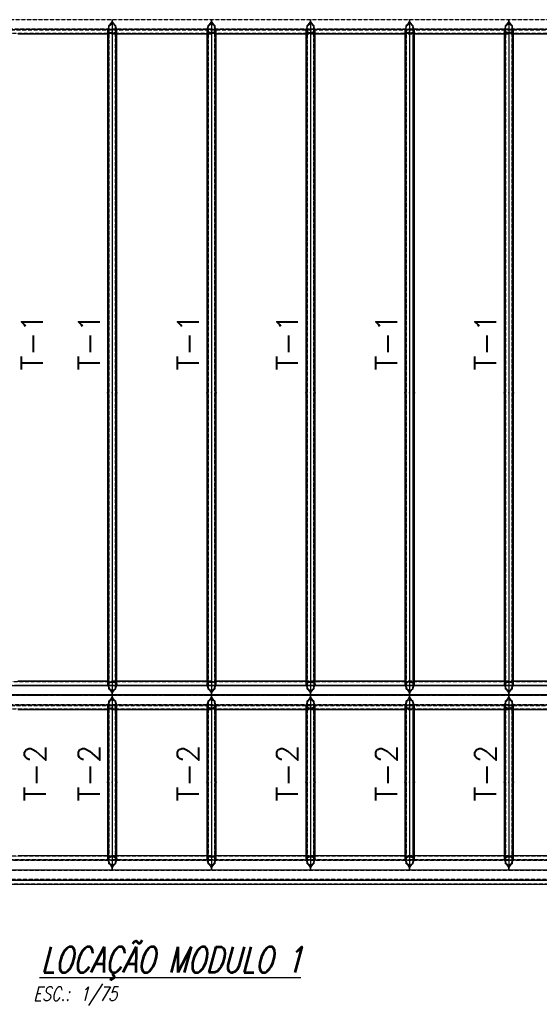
# Model space of a CAD drawing. Extents: x 463450 to 504470, y 98709 to 135344.
# Tile 13 of 20: x 468938 to 474442, y 119292 to 129712. Entities that reach past the tile are written whole.
import ezdxf
from ezdxf.enums import TextEntityAlignment as Align

# ---------------------------------------------------------------- set-up
doc = ezdxf.new("R2010")
doc.units = 0
doc.header["$LTSCALE"] = 10
doc.header["$MEASUREMENT"] = 0
doc.linetypes.add('DASHDOT', pattern=[1, 0.5, -0.25, 0, -0.25])
doc.linetypes.add('HIDDEN', pattern=[0.375, 0.25, -0.125])
doc.layers.get('0').update_dxf_attribs({"linetype": 'CONTINUOUS'})
for name, color, linetype in [('A', 2, 'DASHDOT'), ('COTAS', 7, 'CONTINUOUS'), ('FORIR', 4, 'CONTINUOUS'), ('G', 3, 'CONTINUOUS'), ('mark3d', 2, 'CONTINUOUS'), ('REGUA175', 4, 'CONTINUOUS'), ('TR', 6, 'HIDDEN'), ('TXT1', 7, 'CONTINUOUS')]:
    doc.layers.add(name, color=color, linetype=linetype)
doc.styles.add('Dunke', font='romans.shx', dxfattribs={"width": 0.75, "oblique": 15})
doc.styles.add('POS', font='ROMANS', dxfattribs={"width": 0.7})
doc.styles.get("Standard").update_dxf_attribs({"font": 'txt.shx', "width": 0.7, "oblique": 5})

# ---------------------------------------------------------------- blocks, each defined once
blk = doc.blocks.new('3D_INFOM')
blk.add_point((0, 0))
at = {"layer": 'FORIR', "flags": 1}
blk.add_attdef('MARK', (8, -4), '', height=5.26, dxfattribs=at)
blk = doc.blocks.new('3D_INFOTEXT')
blk.add_point((0, 0))
at = {"flags": 1}
for tag, p in [('MAR_PEZ', (7, 4)), ('POS_PEZ', (8, -4)), ('NOM_PRO', (8, -13)), ('LUN_PRO', (7, -22)), ('MAT_PRO', (8, -30)), ('HANDLE', (7, -39))]:
    blk.add_attdef(tag, p, '', height=5.26, dxfattribs=at)
blk = doc.blocks.new('A$C4C575746')
at = {"layer": 'REGUA175', "color": 8, "style": 'Dunke', "oblique": 15, "width": 0.75}
blk.add_text('ESC.:', height=2, dxfattribs=at).set_placement((-0.61, -3.25))
for tag, p, height in [('%%UTITULO', (0.47, 0.77), 3.6), ('ESCALA', (5.96, -3.23), 2)]:
    blk.add_attdef(tag, p, '', height=height, dxfattribs=at)
blk = doc.blocks.new('mark3d1')
at = {"layer": 'mark3d', "color": 4, "style": 'POS'}
blk.add_attdef('MARK', text='', height=3, dxfattribs=at).set_placement((7.18, -1.23), align=Align.CENTER)

msp = doc.modelspace()

# ---------------------------------------------------------------- linework, layer by layer
at = {"layer": 'A'}
msp.add_line((464054.1, 122562.4), (485383.1, 122562.4), dxfattribs=at)
at = {"layer": 'G'}
for p, q in [((469878.9, 129630.9), (469871.2, 129607.8)), ((469883.3, 129651.1), (469878.9, 129630.9)), ((469891, 129657.1), (469883.3, 129651.1)), ((469883.3, 122628.4), (469883.3, 129651.1)), ((469911.6, 129685.4), (469891, 129657.1)), ((469918.6, 129714.7), (469911.6, 129685.4)), ((469918.7, 129714.7), (469918.7, 122566.2)), ((469925.8, 129685.4), (469918.8, 129714.7)), ((469946.4, 129657.1), (469925.8, 129685.4)), ((469954.1, 129651.1), (469946.4, 129657.1)), ((469958.5, 129630.9), (469954.1, 129651.1)), ((469954.1, 129651.1), (469954.1, 122628.4)), ((469966.2, 129607.8), (469958.5, 129630.9)), ((470928.9, 129630.9), (470921.2, 129607.8)), ((470933.3, 129651.1), (470928.9, 129630.9)), ((470941, 129657.1), (470933.3, 129651.1)), ((470933.3, 122628.4), (470933.3, 129651.1)), ((470961.6, 129685.4), (470941, 129657.1)), ((470968.6, 129714.7), (470961.6, 129685.4)), ((470968.7, 129714.7), (470968.7, 122566.2)), ((470975.8, 129685.4), (470968.8, 129714.7)), ((470996.4, 129657.1), (470975.8, 129685.4)), ((471004.1, 129651.1), (470996.4, 129657.1)), ((471008.5, 129630.9), (471004.1, 129651.1)), ((471004.1, 129651.1), (471004.1, 122628.4)), ((471016.2, 129607.8), (471008.5, 129630.9)), ((471978.9, 129630.9), (471971.2, 129607.8)), ((471983.3, 129651.1), (471978.9, 129630.9)), ((471991, 129657.1), (471983.3, 129651.1)), ((471983.3, 122628.4), (471983.3, 129651.1)), ((472011.6, 129685.4), (471991, 129657.1)), ((472018.6, 129714.7), (472011.6, 129685.4)), ((472018.7, 129714.7), (472018.7, 122566.2)), ((472025.8, 129685.4), (472018.8, 129714.7)), ((472046.4, 129657.1), (472025.8, 129685.4)), ((472054.1, 129651.1), (472046.4, 129657.1)), ((472058.5, 129630.9), (472054.1, 129651.1)), ((472054.1, 129651.1), (472054.1, 122628.4)), ((472066.2, 129607.8), (472058.5, 129630.9)), ((473028.9, 129630.9), (473021.2, 129607.8)), ((473033.3, 129651.1), (473028.9, 129630.9)), ((473041, 129657.1), (473033.3, 129651.1)), ((473033.3, 122628.4), (473033.3, 129651.1)), ((473061.6, 129685.4), (473041, 129657.1)), ((473068.6, 129714.7), (473061.6, 129685.4)), ((473068.7, 129714.7), (473068.7, 122566.2)), ((473075.8, 129685.4), (473068.8, 129714.7)), ((473096.4, 129657.1), (473075.8, 129685.4)), ((473104.1, 129651.1), (473096.4, 129657.1)), ((473108.5, 129630.9), (473104.1, 129651.1)), ((473104.1, 129651.1), (473104.1, 122628.4)), ((473116.2, 129607.8), (473108.5, 129630.9)), ((474078.9, 129630.9), (474071.2, 129607.8)), ((474083.3, 129651.1), (474078.9, 129630.9)), ((474091, 129657.1), (474083.3, 129651.1)), ((474083.3, 122628.4), (474083.3, 129651.1)), ((474111.6, 129685.4), (474091, 129657.1)), ((474118.6, 129714.7), (474111.6, 129685.4)), ((474118.7, 129714.7), (474118.7, 122566.2)), ((474125.8, 129685.4), (474118.8, 129714.7)), ((474146.4, 129657.1), (474125.8, 129685.4)), ((474154.1, 129651.1), (474146.4, 129657.1)), ((474158.5, 129630.9), (474154.1, 129651.1)), ((474154.1, 129651.1), (474154.1, 122628.4)), ((474166.2, 129607.8), (474158.5, 129630.9)), ((483418.7, 129607.8), (468916.2, 129607.8)), ((468918.7, 129561.8), (469868.7, 129561.8)), ((469871.2, 129607.8), (469868.7, 129602.8)), ((469868.7, 129602.8), (469868.7, 122675.3)), ((469968.7, 129602.8), (469966.2, 129607.8)), ((469968.7, 122675.3), (469968.7, 129602.8)), ((469968.7, 129561.8), (470918.7, 129561.8)), ((470921.2, 129607.8), (470918.7, 129602.8)), ((470918.7, 129602.8), (470918.7, 122675.3)), ((471018.7, 129602.8), (471016.2, 129607.8)), ((471018.7, 122675.3), (471018.7, 129602.8)), ((471018.7, 129561.8), (471968.7, 129561.8)), ((471971.2, 129607.8), (471968.7, 129602.8)), ((471968.7, 129602.8), (471968.7, 122675.3)), ((472068.7, 129602.8), (472066.2, 129607.8)), ((472068.7, 122675.3), (472068.7, 129602.8)), ((472068.7, 129561.8), (473018.7, 129561.8)), ((473021.2, 129607.8), (473018.7, 129602.8)), ((473018.7, 129602.8), (473018.7, 122675.3)), ((473118.7, 129602.8), (473116.2, 129607.8)), ((473118.7, 122675.3), (473118.7, 129602.8)), ((473118.7, 129561.8), (474068.7, 129561.8)), ((474071.2, 129607.8), (474068.7, 129602.8)), ((474068.7, 129602.8), (474068.7, 122675.3)), ((474168.7, 129602.8), (474166.2, 129607.8)), ((474168.7, 122675.3), (474168.7, 129602.8)), ((474168.7, 129561.8), (475118.7, 129561.8)), ((468916.2, 122670.5), (469871.2, 122670.5)), ((469868.7, 122712.3), (468918.7, 122712.3)), ((469868.7, 122675.3), (469871.2, 122670.5)), ((469871.2, 122670.5), (469878.9, 122648.2)), ((469878.9, 122648.2), (469883.3, 122628.4)), ((469954.1, 122628.4), (469958.5, 122648.2)), ((469958.5, 122648.2), (469966.2, 122670.5)), ((469966.2, 122670.5), (469968.7, 122675.3)), ((469966.2, 122670.5), (470921.2, 122670.5)), ((470918.7, 122712.3), (469968.7, 122712.3)), ((470918.7, 122675.3), (470921.2, 122670.5)), ((470921.2, 122670.5), (470928.9, 122648.2)), ((470928.9, 122648.2), (470933.3, 122628.4)), ((471004.1, 122628.4), (471008.5, 122648.2)), ((471008.5, 122648.2), (471016.2, 122670.5)), ((471016.2, 122670.5), (471018.7, 122675.3)), ((471016.2, 122670.5), (471971.2, 122670.5)), ((471968.7, 122712.3), (471018.7, 122712.3)), ((471968.7, 122675.3), (471971.2, 122670.5)), ((471971.2, 122670.5), (471978.9, 122648.2)), ((471978.9, 122648.2), (471983.3, 122628.4)), ((472054.1, 122628.4), (472058.5, 122648.2)), ((472058.5, 122648.2), (472066.2, 122670.5)), ((472066.2, 122670.5), (472068.7, 122675.3)), ((472066.2, 122670.5), (473021.2, 122670.5)), ((473018.7, 122712.3), (472068.7, 122712.3)), ((473018.7, 122675.3), (473021.2, 122670.5)), ((473021.2, 122670.5), (473028.9, 122648.2)), ((473028.9, 122648.2), (473033.3, 122628.4)), ((473104.1, 122628.4), (473108.5, 122648.2)), ((473108.5, 122648.2), (473116.2, 122670.5)), ((473116.2, 122670.5), (473118.7, 122675.3)), ((473116.2, 122670.5), (474071.2, 122670.5)), ((474068.7, 122712.3), (473118.7, 122712.3)), ((474068.7, 122675.3), (474071.2, 122670.5)), ((474071.2, 122670.5), (474078.9, 122648.2)), ((474078.9, 122648.2), (474083.3, 122628.4)), ((474154.1, 122628.4), (474158.5, 122648.2)), ((474158.5, 122648.2), (474166.2, 122670.5)), ((474166.2, 122670.5), (474168.7, 122675.3)), ((474166.2, 122670.5), (475121.2, 122670.5)), ((475118.7, 122712.3), (474168.7, 122712.3)), ((469918.6, 122565.4), (468868.8, 122565.4)), ((469883.3, 122628.4), (469891, 122622.5)), ((469891, 122622.5), (469911.6, 122594.6)), ((469911.6, 122594.6), (469918.4, 122566.2)), ((469918.6, 122565.4), (469911.6, 122536)), ((469918.7, 122566.2), (469918.4, 122566.2)), ((469918.4, 122566.2), (469918.6, 122565.4)), ((469918.7, 122566.2), (469918.7, 120716.5)), ((469919, 122566.2), (469918.7, 122566.2)), ((469918.8, 122565.4), (469919, 122566.2)), ((469925.8, 122536), (469918.8, 122565.4)), ((470968.6, 122565.4), (469918.8, 122565.4)), ((469919, 122566.2), (469925.8, 122594.6)), ((469925.8, 122594.6), (469946.4, 122622.5)), ((469946.4, 122622.5), (469954.1, 122628.4)), ((470933.3, 122628.4), (470941, 122622.5)), ((470941, 122622.5), (470961.6, 122594.6)), ((470961.6, 122594.6), (470968.4, 122566.2)), ((470968.6, 122565.4), (470961.6, 122536)), ((470968.7, 122566.2), (470968.4, 122566.2)), ((470968.4, 122566.2), (470968.6, 122565.4)), ((470969, 122566.2), (470968.7, 122566.2)), ((470968.7, 122566.2), (470968.7, 120716.5)), ((470968.8, 122565.4), (470969, 122566.2)), ((470975.8, 122536), (470968.8, 122565.4)), ((472018.6, 122565.4), (470968.8, 122565.4)), ((470969, 122566.2), (470975.8, 122594.6)), ((470975.8, 122594.6), (470996.4, 122622.5)), ((470996.4, 122622.5), (471004.1, 122628.4)), ((471983.3, 122628.4), (471991, 122622.5)), ((471991, 122622.5), (472011.6, 122594.6)), ((472011.6, 122594.6), (472018.4, 122566.2)), ((472018.6, 122565.4), (472011.6, 122536)), ((472018.7, 122566.2), (472018.4, 122566.2)), ((472018.4, 122566.2), (472018.6, 122565.4)), ((472018.7, 122566.2), (472018.7, 120716.5)), ((472019, 122566.2), (472018.7, 122566.2)), ((472018.8, 122565.4), (472019, 122566.2)), ((472025.8, 122536), (472018.8, 122565.4)), ((473068.6, 122565.4), (472018.8, 122565.4)), ((472019, 122566.2), (472025.8, 122594.6)), ((472025.8, 122594.6), (472046.4, 122622.5)), ((472046.4, 122622.5), (472054.1, 122628.4)), ((473033.3, 122628.4), (473041, 122622.5)), ((473041, 122622.5), (473061.6, 122594.6)), ((473061.6, 122594.6), (473068.4, 122566.2)), ((473068.6, 122565.4), (473061.6, 122536)), ((473068.7, 122566.2), (473068.4, 122566.2)), ((473068.4, 122566.2), (473068.6, 122565.4)), ((473069, 122566.2), (473068.7, 122566.2)), ((473068.7, 122566.2), (473068.7, 120716.5)), ((473068.8, 122565.4), (473069, 122566.2)), ((473075.8, 122536), (473068.8, 122565.4)), ((474118.6, 122565.4), (473068.8, 122565.4)), ((473069, 122566.2), (473075.8, 122594.6)), ((473075.8, 122594.6), (473096.4, 122622.5)), ((473096.4, 122622.5), (473104.1, 122628.4)), ((474083.3, 122628.4), (474091, 122622.5)), ((474091, 122622.5), (474111.6, 122594.6)), ((474111.6, 122594.6), (474118.4, 122566.2)), ((474118.6, 122565.4), (474111.6, 122536)), ((474118.7, 122566.2), (474118.4, 122566.2)), ((474118.4, 122566.2), (474118.6, 122565.4)), ((474118.7, 122566.2), (474118.7, 120716.5)), ((474119, 122566.2), (474118.7, 122566.2)), ((474118.8, 122565.4), (474119, 122566.2)), ((474125.8, 122536), (474118.8, 122565.4)), ((475168.6, 122565.4), (474118.8, 122565.4)), ((474119, 122566.2), (474125.8, 122594.6)), ((474125.8, 122594.6), (474146.4, 122622.5)), ((474146.4, 122622.5), (474154.1, 122628.4)), ((469871.2, 122458.4), (468916.2, 122458.4)), ((469871.2, 122458.4), (469868.7, 122453.4)), ((469868.7, 122453.4), (469868.7, 120826.6)), ((469878.9, 122481.5), (469871.2, 122458.4)), ((469883.3, 122501.7), (469878.9, 122481.5)), ((469891, 122507.7), (469883.3, 122501.7)), ((469883.3, 120779.7), (469883.3, 122501.7)), ((469911.6, 122536), (469891, 122507.7)), ((469946.4, 122507.7), (469925.8, 122536)), ((469954.1, 122501.7), (469946.4, 122507.7)), ((469958.5, 122481.5), (469954.1, 122501.7)), ((469954.1, 122501.7), (469954.1, 120779.7)), ((469966.2, 122458.4), (469958.5, 122481.5)), ((469968.7, 122453.4), (469966.2, 122458.4)), ((470921.2, 122458.4), (469966.2, 122458.4)), ((469968.7, 120826.6), (469968.7, 122453.4)), ((470921.2, 122458.4), (470918.7, 122453.4)), ((470918.7, 122453.4), (470918.7, 120826.6)), ((470928.9, 122481.5), (470921.2, 122458.4)), ((470933.3, 122501.7), (470928.9, 122481.5)), ((470941, 122507.7), (470933.3, 122501.7)), ((470933.3, 120779.7), (470933.3, 122501.7)), ((470961.6, 122536), (470941, 122507.7)), ((470996.4, 122507.7), (470975.8, 122536)), ((471004.1, 122501.7), (470996.4, 122507.7)), ((471008.5, 122481.5), (471004.1, 122501.7)), ((471004.1, 122501.7), (471004.1, 120779.7)), ((471016.2, 122458.4), (471008.5, 122481.5)), ((471018.7, 122453.4), (471016.2, 122458.4)), ((471971.2, 122458.4), (471016.2, 122458.4)), ((471018.7, 120826.6), (471018.7, 122453.4)), ((471971.2, 122458.4), (471968.7, 122453.4)), ((471968.7, 122453.4), (471968.7, 120826.6)), ((471978.9, 122481.5), (471971.2, 122458.4)), ((471983.3, 122501.7), (471978.9, 122481.5)), ((471991, 122507.7), (471983.3, 122501.7)), ((471983.3, 120779.7), (471983.3, 122501.7)), ((472011.6, 122536), (471991, 122507.7)), ((472046.4, 122507.7), (472025.8, 122536)), ((472054.1, 122501.7), (472046.4, 122507.7)), ((472058.5, 122481.5), (472054.1, 122501.7)), ((472054.1, 122501.7), (472054.1, 120779.7)), ((472066.2, 122458.4), (472058.5, 122481.5)), ((472068.7, 122453.4), (472066.2, 122458.4)), ((473021.2, 122458.4), (472066.2, 122458.4)), ((472068.7, 120826.6), (472068.7, 122453.4)), ((473021.2, 122458.4), (473018.7, 122453.4)), ((473018.7, 122453.4), (473018.7, 120826.6)), ((473028.9, 122481.5), (473021.2, 122458.4)), ((473033.3, 122501.7), (473028.9, 122481.5)), ((473041, 122507.7), (473033.3, 122501.7)), ((473033.3, 120779.7), (473033.3, 122501.7)), ((473061.6, 122536), (473041, 122507.7)), ((473096.4, 122507.7), (473075.8, 122536)), ((473104.1, 122501.7), (473096.4, 122507.7)), ((473108.5, 122481.5), (473104.1, 122501.7)), ((473104.1, 122501.7), (473104.1, 120779.7)), ((473116.2, 122458.4), (473108.5, 122481.5)), ((473118.7, 122453.4), (473116.2, 122458.4)), ((474071.2, 122458.4), (473116.2, 122458.4)), ((473118.7, 120826.6), (473118.7, 122453.4)), ((474071.2, 122458.4), (474068.7, 122453.4)), ((474068.7, 122453.4), (474068.7, 120826.6)), ((474078.9, 122481.5), (474071.2, 122458.4)), ((474083.3, 122501.7), (474078.9, 122481.5)), ((474091, 122507.7), (474083.3, 122501.7)), ((474083.3, 120779.7), (474083.3, 122501.7)), ((474111.6, 122536), (474091, 122507.7)), ((474146.4, 122507.7), (474125.8, 122536)), ((474154.1, 122501.7), (474146.4, 122507.7)), ((474158.5, 122481.5), (474154.1, 122501.7)), ((474154.1, 122501.7), (474154.1, 120779.7)), ((474166.2, 122458.4), (474158.5, 122481.5)), ((474168.7, 122453.4), (474166.2, 122458.4)), ((475121.2, 122458.4), (474166.2, 122458.4)), ((474168.7, 120826.6), (474168.7, 122453.4)), ((468918.7, 122412.4), (469868.7, 122412.4)), ((469968.7, 122412.4), (470918.7, 122412.4)), ((471018.7, 122412.4), (471968.7, 122412.4)), ((472068.7, 122412.4), (473018.7, 122412.4)), ((473118.7, 122412.4), (474068.7, 122412.4)), ((474168.7, 122412.4), (475118.7, 122412.4)), ((468916.2, 120821.7), (469871.2, 120821.7)), ((469868.7, 120863.5), (468918.7, 120863.5)), ((469868.7, 120826.6), (469871.2, 120821.7)), ((469871.2, 120821.7), (469878.9, 120799.3)), ((469878.9, 120799.3), (469883.3, 120779.7)), ((469883.3, 120779.7), (469891.1, 120773.7)), ((469891.1, 120773.7), (469911.7, 120745.7)), ((469925.7, 120745.7), (469946.3, 120773.7)), ((469946.3, 120773.7), (469954.1, 120779.7)), ((469954.1, 120779.7), (469958.5, 120799.3)), ((469958.5, 120799.3), (469966.2, 120821.7)), ((469966.2, 120821.7), (469968.7, 120826.6)), ((469966.2, 120821.7), (470921.2, 120821.7)), ((470918.7, 120863.5), (469968.7, 120863.5)), ((470918.7, 120826.6), (470921.2, 120821.7)), ((470921.2, 120821.7), (470928.9, 120799.3)), ((470928.9, 120799.3), (470933.3, 120779.7)), ((470933.3, 120779.7), (470941.1, 120773.7)), ((470941.1, 120773.7), (470961.7, 120745.7)), ((470975.7, 120745.7), (470996.3, 120773.7)), ((470996.3, 120773.7), (471004.1, 120779.7)), ((471004.1, 120779.7), (471008.5, 120799.3)), ((471008.5, 120799.3), (471016.2, 120821.7)), ((471016.2, 120821.7), (471018.7, 120826.6)), ((471016.2, 120821.7), (471971.2, 120821.7)), ((471968.7, 120863.5), (471018.7, 120863.5)), ((471968.7, 120826.6), (471971.2, 120821.7)), ((471971.2, 120821.7), (471978.9, 120799.3)), ((471978.9, 120799.3), (471983.3, 120779.7)), ((471983.3, 120779.7), (471991.1, 120773.7)), ((471991.1, 120773.7), (472011.7, 120745.7)), ((472025.7, 120745.7), (472046.3, 120773.7)), ((472046.3, 120773.7), (472054.1, 120779.7)), ((472054.1, 120779.7), (472058.5, 120799.3)), ((472058.5, 120799.3), (472066.2, 120821.7)), ((472066.2, 120821.7), (472068.7, 120826.6)), ((472066.2, 120821.7), (473021.2, 120821.7)), ((473018.7, 120863.5), (472068.7, 120863.5)), ((473018.7, 120826.6), (473021.2, 120821.7)), ((473021.2, 120821.7), (473028.9, 120799.3)), ((473028.9, 120799.3), (473033.3, 120779.7)), ((473033.3, 120779.7), (473041.1, 120773.7)), ((473041.1, 120773.7), (473061.7, 120745.7)), ((473075.7, 120745.7), (473096.3, 120773.7)), ((473096.3, 120773.7), (473104.1, 120779.7)), ((473104.1, 120779.7), (473108.5, 120799.3)), ((473108.5, 120799.3), (473116.2, 120821.7)), ((473116.2, 120821.7), (473118.7, 120826.6)), ((473116.2, 120821.7), (474071.2, 120821.7)), ((474068.7, 120863.5), (473118.7, 120863.5)), ((474068.7, 120826.6), (474071.2, 120821.7)), ((474071.2, 120821.7), (474078.9, 120799.3)), ((474078.9, 120799.3), (474083.3, 120779.7)), ((474083.3, 120779.7), (474091.1, 120773.7)), ((474091.1, 120773.7), (474111.7, 120745.7)), ((474125.7, 120745.7), (474146.3, 120773.7)), ((474146.3, 120773.7), (474154.1, 120779.7)), ((474154.1, 120779.7), (474158.5, 120799.3)), ((474158.5, 120799.3), (474166.2, 120821.7)), ((474166.2, 120821.7), (474168.7, 120826.6)), ((474166.2, 120821.7), (475121.2, 120821.7)), ((475118.7, 120863.5), (474168.7, 120863.5)), ((466918.7, 120716.5), (484468.7, 120716.5)), ((469911.7, 120745.7), (469918.7, 120716.5)), ((469918.7, 120716.5), (469925.7, 120745.7)), ((470961.7, 120745.7), (470968.7, 120716.5)), ((470968.7, 120716.5), (470975.7, 120745.7)), ((472011.7, 120745.7), (472018.7, 120716.5)), ((472018.7, 120716.5), (472025.7, 120745.7)), ((473061.7, 120745.7), (473068.7, 120716.5)), ((473068.7, 120716.5), (473075.7, 120745.7)), ((474111.7, 120745.7), (474118.7, 120716.5)), ((474118.7, 120716.5), (474125.7, 120745.7)), ((466768.7, 120563.6), (484618.7, 120563.6)), ((466812.6, 120609.6), (484574.8, 120609.6))]:
    msp.add_line(p, q, dxfattribs=at)
at = {"layer": 'TR'}
for p, q in [((483419, 129708.7), (466918.7, 129708.7)), ((483419, 129708.9), (466959.2, 129708.9)), ((469883.7, 129630.9), (469875.9, 129607.8)), ((469886.7, 129644.8), (469883.7, 129630.9)), ((469902.5, 129657.1), (469886.7, 129644.8)), ((469886.7, 122634.6), (469886.7, 129644.8)), ((469918.7, 129679.4), (469902.5, 129657.1)), ((469934.9, 129657.1), (469918.7, 129679.4)), ((469950.7, 129644.8), (469934.9, 129657.1)), ((469950.7, 129644.8), (469950.7, 122634.6)), ((469953.7, 129630.9), (469950.7, 129644.8)), ((469961.5, 129607.8), (469953.7, 129630.9)), ((470933.7, 129630.9), (470925.9, 129607.8)), ((470936.7, 129644.8), (470933.7, 129630.9)), ((470952.5, 129657.1), (470936.7, 129644.8)), ((470936.7, 122634.6), (470936.7, 129644.8)), ((470968.7, 129679.4), (470952.5, 129657.1)), ((470984.9, 129657.1), (470968.7, 129679.4)), ((471000.7, 129644.8), (470984.9, 129657.1)), ((471000.7, 129644.8), (471000.7, 122634.6)), ((471003.7, 129630.9), (471000.7, 129644.8)), ((471011.5, 129607.8), (471003.7, 129630.9)), ((471983.7, 129630.9), (471975.9, 129607.8)), ((471986.7, 129644.8), (471983.7, 129630.9)), ((472002.5, 129657.1), (471986.7, 129644.8)), ((471986.7, 122634.6), (471986.7, 129644.8)), ((472018.7, 129679.4), (472002.5, 129657.1)), ((472034.9, 129657.1), (472018.7, 129679.4)), ((472050.7, 129644.8), (472034.9, 129657.1)), ((472050.7, 129644.8), (472050.7, 122634.6)), ((472053.7, 129630.9), (472050.7, 129644.8)), ((472061.5, 129607.8), (472053.7, 129630.9)), ((473033.7, 129630.9), (473025.9, 129607.8)), ((473036.7, 129644.8), (473033.7, 129630.9)), ((473052.5, 129657.1), (473036.7, 129644.8)), ((473036.7, 122634.6), (473036.7, 129644.8)), ((473068.7, 129679.4), (473052.5, 129657.1)), ((473084.9, 129657.1), (473068.7, 129679.4)), ((473100.7, 129644.8), (473084.9, 129657.1)), ((473100.7, 129644.8), (473100.7, 122634.6)), ((473103.7, 129630.9), (473100.7, 129644.8)), ((473111.5, 129607.8), (473103.7, 129630.9)), ((474083.7, 129630.9), (474075.9, 129607.8)), ((474086.7, 129644.8), (474083.7, 129630.9)), ((474102.5, 129657.1), (474086.7, 129644.8)), ((474086.7, 122634.6), (474086.7, 129644.8)), ((474118.7, 129679.4), (474102.5, 129657.1)), ((474134.9, 129657.1), (474118.7, 129679.4)), ((474150.7, 129644.8), (474134.9, 129657.1)), ((474150.7, 129644.8), (474150.7, 122634.6)), ((474153.7, 129630.9), (474150.7, 129644.8)), ((474161.5, 129607.8), (474153.7, 129630.9)), ((467024.7, 129603.6), (483465.2, 129603.6)), ((467028.4, 129608.1), (483460.6, 129608.1)), ((483457.2, 129612.2), (467028.5, 129612.2)), ((467068.7, 129568.1), (483527.8, 129568.1)), ((469875.6, 129588.7), (469868.7, 129602.8)), ((469868.7, 129561.8), (469968.7, 129561.8)), ((469875.9, 129607.8), (469873.4, 129602.8)), ((469880.4, 129588.7), (469873.4, 129602.8)), ((469873.4, 129602.8), (469873.4, 122675.3)), ((469883.3, 129578.4), (469875.6, 129588.7)), ((469886.7, 129580.2), (469880.4, 129588.7)), ((469900.9, 129574.3), (469883.3, 129578.4)), ((469912.4, 129574.3), (469886.7, 129580.2)), ((469918.7, 129572), (469900.9, 129574.3)), ((469918.7, 129573.5), (469912.4, 129574.3)), ((469936.5, 129574.3), (469918.7, 129572)), ((469925, 129574.3), (469918.7, 129573.5)), ((469950.7, 129580.2), (469925, 129574.3)), ((469954.1, 129578.4), (469936.5, 129574.3)), ((469957, 129588.7), (469950.7, 129580.2)), ((469961.8, 129588.7), (469954.1, 129578.4)), ((469963.9, 129602.8), (469957, 129588.7)), ((469963.9, 129602.8), (469961.5, 129607.8)), ((469968.7, 129602.8), (469961.8, 129588.7)), ((469963.9, 122675.3), (469963.9, 129602.8)), ((470925.6, 129588.7), (470918.7, 129602.8)), ((470918.7, 129561.8), (471018.7, 129561.8)), ((470925.9, 129607.8), (470923.4, 129602.8)), ((470930.4, 129588.7), (470923.4, 129602.8)), ((470923.4, 129602.8), (470923.4, 122675.3)), ((470933.3, 129578.4), (470925.6, 129588.7)), ((470936.7, 129580.2), (470930.4, 129588.7)), ((470950.9, 129574.3), (470933.3, 129578.4)), ((470962.4, 129574.3), (470936.7, 129580.2)), ((470968.7, 129572), (470950.9, 129574.3)), ((470968.7, 129573.5), (470962.4, 129574.3)), ((470986.5, 129574.3), (470968.7, 129572)), ((470975, 129574.3), (470968.7, 129573.5)), ((471000.7, 129580.2), (470975, 129574.3)), ((471004.1, 129578.4), (470986.5, 129574.3)), ((471007, 129588.7), (471000.7, 129580.2)), ((471011.8, 129588.7), (471004.1, 129578.4)), ((471013.9, 129602.8), (471007, 129588.7)), ((471013.9, 129602.8), (471011.5, 129607.8)), ((471018.7, 129602.8), (471011.8, 129588.7)), ((471013.9, 122675.3), (471013.9, 129602.8)), ((471975.6, 129588.7), (471968.7, 129602.8)), ((471968.7, 129561.8), (472068.7, 129561.8)), ((471975.9, 129607.8), (471973.4, 129602.8)), ((471980.4, 129588.7), (471973.4, 129602.8)), ((471973.4, 129602.8), (471973.4, 122675.3)), ((471983.3, 129578.4), (471975.6, 129588.7)), ((471986.7, 129580.2), (471980.4, 129588.7)), ((472000.9, 129574.3), (471983.3, 129578.4)), ((472012.4, 129574.3), (471986.7, 129580.2)), ((472018.7, 129572), (472000.9, 129574.3)), ((472018.7, 129573.5), (472012.4, 129574.3)), ((472036.5, 129574.3), (472018.7, 129572)), ((472025, 129574.3), (472018.7, 129573.5)), ((472050.7, 129580.2), (472025, 129574.3)), ((472054.1, 129578.4), (472036.5, 129574.3)), ((472057, 129588.7), (472050.7, 129580.2)), ((472061.8, 129588.7), (472054.1, 129578.4)), ((472063.9, 129602.8), (472057, 129588.7)), ((472063.9, 129602.8), (472061.5, 129607.8)), ((472068.7, 129602.8), (472061.8, 129588.7)), ((472063.9, 122675.3), (472063.9, 129602.8)), ((473025.6, 129588.7), (473018.7, 129602.8)), ((473018.7, 129561.8), (473118.7, 129561.8)), ((473025.9, 129607.8), (473023.4, 129602.8)), ((473030.4, 129588.7), (473023.4, 129602.8)), ((473023.4, 129602.8), (473023.4, 122675.3)), ((473033.3, 129578.4), (473025.6, 129588.7)), ((473036.7, 129580.2), (473030.4, 129588.7)), ((473050.9, 129574.3), (473033.3, 129578.4)), ((473062.4, 129574.3), (473036.7, 129580.2)), ((473068.7, 129572), (473050.9, 129574.3)), ((473068.7, 129573.5), (473062.4, 129574.3)), ((473086.5, 129574.3), (473068.7, 129572)), ((473075, 129574.3), (473068.7, 129573.5)), ((473100.7, 129580.2), (473075, 129574.3)), ((473104.1, 129578.4), (473086.5, 129574.3)), ((473107, 129588.7), (473100.7, 129580.2)), ((473111.8, 129588.7), (473104.1, 129578.4)), ((473113.9, 129602.8), (473107, 129588.7)), ((473113.9, 129602.8), (473111.5, 129607.8)), ((473118.7, 129602.8), (473111.8, 129588.7)), ((473113.9, 122675.3), (473113.9, 129602.8)), ((474075.6, 129588.7), (474068.7, 129602.8)), ((474068.7, 129561.8), (474168.7, 129561.8)), ((474075.9, 129607.8), (474073.4, 129602.8)), ((474080.4, 129588.7), (474073.4, 129602.8)), ((474073.4, 129602.8), (474073.4, 122675.3)), ((474083.3, 129578.4), (474075.6, 129588.7)), ((474086.7, 129580.2), (474080.4, 129588.7)), ((474100.9, 129574.3), (474083.3, 129578.4)), ((474112.4, 129574.3), (474086.7, 129580.2)), ((474118.7, 129572), (474100.9, 129574.3)), ((474118.7, 129573.5), (474112.4, 129574.3)), ((474136.5, 129574.3), (474118.7, 129572)), ((474125, 129574.3), (474118.7, 129573.5)), ((474150.7, 129580.2), (474125, 129574.3)), ((474154.1, 129578.4), (474136.5, 129574.3)), ((474157, 129588.7), (474150.7, 129580.2)), ((474161.8, 129588.7), (474154.1, 129578.4)), ((474163.9, 129602.8), (474157, 129588.7)), ((474163.9, 129602.8), (474161.5, 129607.8)), ((474168.7, 129602.8), (474161.8, 129588.7)), ((474163.9, 122675.3), (474163.9, 129602.8)), ((483461.2, 122666.3), (467024.7, 122666.3)), ((483457.6, 122661.9), (467028.4, 122661.9)), ((467028.5, 122665.9), (483460.9, 122665.9)), ((483529.1, 122706), (467068.7, 122706)), ((469968.7, 122712.3), (469868.7, 122712.3)), ((469868.7, 122675.3), (469875.6, 122688.7)), ((469871.2, 122670.5), (469966.2, 122670.5)), ((469873.4, 122675.3), (469880.4, 122688.7)), ((469873.4, 122675.3), (469875.9, 122670.5)), ((469875.6, 122688.7), (469883.3, 122698.3)), ((469875.9, 122670.5), (469883.7, 122648.2)), ((469880.4, 122688.7), (469886.7, 122696.6)), ((469883.3, 122698.3), (469900.9, 122702.1)), ((469883.7, 122648.2), (469886.7, 122634.6)), ((469886.7, 122696.6), (469912.4, 122702.1)), ((469900.9, 122702.1), (469918.7, 122704.1)), ((469912.4, 122702.1), (469918.7, 122702.8)), ((469918.7, 122704.1), (469936.5, 122702.1)), ((469918.7, 122702.8), (469925, 122702.1)), ((469925, 122702.1), (469950.7, 122696.6)), ((469936.5, 122702.1), (469954.1, 122698.3)), ((469950.7, 122696.6), (469957, 122688.7)), ((469950.7, 122634.6), (469953.7, 122648.2)), ((469953.7, 122648.2), (469961.5, 122670.5)), ((469954.1, 122698.3), (469961.8, 122688.7)), ((469957, 122688.7), (469963.9, 122675.3)), ((469961.5, 122670.5), (469963.9, 122675.3)), ((469961.8, 122688.7), (469968.7, 122675.3)), ((471018.7, 122712.3), (470918.7, 122712.3)), ((470918.7, 122675.3), (470925.6, 122688.7)), ((470921.2, 122670.5), (471016.2, 122670.5)), ((470923.4, 122675.3), (470930.4, 122688.7)), ((470923.4, 122675.3), (470925.9, 122670.5)), ((470925.6, 122688.7), (470933.3, 122698.3)), ((470925.9, 122670.5), (470933.7, 122648.2)), ((470930.4, 122688.7), (470936.7, 122696.6)), ((470933.3, 122698.3), (470950.9, 122702.1)), ((470933.7, 122648.2), (470936.7, 122634.6)), ((470936.7, 122696.6), (470962.4, 122702.1)), ((470950.9, 122702.1), (470968.7, 122704.1)), ((470962.4, 122702.1), (470968.7, 122702.8)), ((470968.7, 122704.1), (470986.5, 122702.1)), ((470968.7, 122702.8), (470975, 122702.1)), ((470975, 122702.1), (471000.7, 122696.6)), ((470986.5, 122702.1), (471004.1, 122698.3)), ((471000.7, 122696.6), (471007, 122688.7)), ((471000.7, 122634.6), (471003.7, 122648.2)), ((471003.7, 122648.2), (471011.5, 122670.5)), ((471004.1, 122698.3), (471011.8, 122688.7)), ((471007, 122688.7), (471013.9, 122675.3)), ((471011.5, 122670.5), (471013.9, 122675.3)), ((471011.8, 122688.7), (471018.7, 122675.3)), ((472068.7, 122712.3), (471968.7, 122712.3)), ((471968.7, 122675.3), (471975.6, 122688.7)), ((471971.2, 122670.5), (472066.2, 122670.5)), ((471973.4, 122675.3), (471980.4, 122688.7)), ((471973.4, 122675.3), (471975.9, 122670.5)), ((471975.6, 122688.7), (471983.3, 122698.3)), ((471975.9, 122670.5), (471983.7, 122648.2)), ((471980.4, 122688.7), (471986.7, 122696.6)), ((471983.3, 122698.3), (472000.9, 122702.1)), ((471983.7, 122648.2), (471986.7, 122634.6)), ((471986.7, 122696.6), (472012.4, 122702.1)), ((472000.9, 122702.1), (472018.7, 122704.1)), ((472012.4, 122702.1), (472018.7, 122702.8)), ((472018.7, 122704.1), (472036.5, 122702.1)), ((472018.7, 122702.8), (472025, 122702.1)), ((472025, 122702.1), (472050.7, 122696.6)), ((472036.5, 122702.1), (472054.1, 122698.3)), ((472050.7, 122696.6), (472057, 122688.7)), ((472050.7, 122634.6), (472053.7, 122648.2)), ((472053.7, 122648.2), (472061.5, 122670.5)), ((472054.1, 122698.3), (472061.8, 122688.7)), ((472057, 122688.7), (472063.9, 122675.3)), ((472061.5, 122670.5), (472063.9, 122675.3)), ((472061.8, 122688.7), (472068.7, 122675.3)), ((473118.7, 122712.3), (473018.7, 122712.3)), ((473018.7, 122675.3), (473025.6, 122688.7)), ((473021.2, 122670.5), (473116.2, 122670.5)), ((473023.4, 122675.3), (473030.4, 122688.7)), ((473023.4, 122675.3), (473025.9, 122670.5)), ((473025.6, 122688.7), (473033.3, 122698.3)), ((473025.9, 122670.5), (473033.7, 122648.2)), ((473030.4, 122688.7), (473036.7, 122696.6)), ((473033.3, 122698.3), (473050.9, 122702.1)), ((473033.7, 122648.2), (473036.7, 122634.6)), ((473036.7, 122696.6), (473062.4, 122702.1)), ((473050.9, 122702.1), (473068.7, 122704.1)), ((473062.4, 122702.1), (473068.7, 122702.8)), ((473068.7, 122704.1), (473086.5, 122702.1)), ((473068.7, 122702.8), (473075, 122702.1)), ((473075, 122702.1), (473100.7, 122696.6)), ((473086.5, 122702.1), (473104.1, 122698.3)), ((473100.7, 122696.6), (473107, 122688.7)), ((473100.7, 122634.6), (473103.7, 122648.2)), ((473103.7, 122648.2), (473111.5, 122670.5)), ((473104.1, 122698.3), (473111.8, 122688.7)), ((473107, 122688.7), (473113.9, 122675.3)), ((473111.5, 122670.5), (473113.9, 122675.3)), ((473111.8, 122688.7), (473118.7, 122675.3)), ((474168.7, 122712.3), (474068.7, 122712.3)), ((474068.7, 122675.3), (474075.6, 122688.7)), ((474071.2, 122670.5), (474166.2, 122670.5)), ((474073.4, 122675.3), (474080.4, 122688.7)), ((474073.4, 122675.3), (474075.9, 122670.5)), ((474075.6, 122688.7), (474083.3, 122698.3)), ((474075.9, 122670.5), (474083.7, 122648.2)), ((474080.4, 122688.7), (474086.7, 122696.6)), ((474083.3, 122698.3), (474100.9, 122702.1)), ((474083.7, 122648.2), (474086.7, 122634.6)), ((474086.7, 122696.6), (474112.4, 122702.1)), ((474100.9, 122702.1), (474118.7, 122704.1)), ((474112.4, 122702.1), (474118.7, 122702.8)), ((474118.7, 122704.1), (474136.5, 122702.1)), ((474118.7, 122702.8), (474125, 122702.1)), ((474125, 122702.1), (474150.7, 122696.6)), ((474136.5, 122702.1), (474154.1, 122698.3)), ((474150.7, 122696.6), (474157, 122688.7)), ((474150.7, 122634.6), (474153.7, 122648.2)), ((474153.7, 122648.2), (474161.5, 122670.5)), ((474154.1, 122698.3), (474161.8, 122688.7)), ((474157, 122688.7), (474163.9, 122675.3)), ((474161.5, 122670.5), (474163.9, 122675.3)), ((474161.8, 122688.7), (474168.7, 122675.3)), ((483419, 122559.4), (466918.7, 122559.4)), ((483418.9, 122559.5), (466959.2, 122559.5)), ((483419, 122565.2), (466959.5, 122565.2)), ((469886.7, 122634.6), (469902.5, 122622.5)), ((469902.5, 122622.5), (469918.7, 122600.5)), ((469918.4, 122566.2), (469919, 122566.2)), ((469918.8, 122565.4), (469918.6, 122565.4)), ((469918.7, 122600.5), (469934.9, 122622.5)), ((469934.9, 122622.5), (469950.7, 122634.6)), ((470936.7, 122634.6), (470952.5, 122622.5)), ((470952.5, 122622.5), (470968.7, 122600.5)), ((470968.4, 122566.2), (470969, 122566.2)), ((470968.8, 122565.4), (470968.6, 122565.4)), ((470968.7, 122600.5), (470984.9, 122622.5)), ((470984.9, 122622.5), (471000.7, 122634.6)), ((471986.7, 122634.6), (472002.5, 122622.5)), ((472002.5, 122622.5), (472018.7, 122600.5)), ((472018.4, 122566.2), (472019, 122566.2)), ((472018.8, 122565.4), (472018.6, 122565.4)), ((472018.7, 122600.5), (472034.9, 122622.5)), ((472034.9, 122622.5), (472050.7, 122634.6)), ((473036.7, 122634.6), (473052.5, 122622.5)), ((473052.5, 122622.5), (473068.7, 122600.5)), ((473068.4, 122566.2), (473069, 122566.2)), ((473068.8, 122565.4), (473068.6, 122565.4)), ((473068.7, 122600.5), (473084.9, 122622.5)), ((473084.9, 122622.5), (473100.7, 122634.6)), ((474086.7, 122634.6), (474102.5, 122622.5)), ((474102.5, 122622.5), (474118.7, 122600.5)), ((474118.4, 122566.2), (474119, 122566.2)), ((474118.8, 122565.4), (474118.6, 122565.4)), ((474118.7, 122600.5), (474134.9, 122622.5)), ((474134.9, 122622.5), (474150.7, 122634.6)), ((467024.7, 122454.2), (483464.7, 122454.2)), ((467028.4, 122458.8), (483460.3, 122458.8)), ((483457, 122462.8), (467028.5, 122462.8)), ((469875.6, 122439.3), (469868.7, 122453.4)), ((469966.2, 122458.4), (469871.2, 122458.4)), ((469875.9, 122458.4), (469873.4, 122453.4)), ((469880.4, 122439.3), (469873.4, 122453.4)), ((469873.4, 122453.4), (469873.4, 120826.6)), ((469883.3, 122429), (469875.6, 122439.3)), ((469883.7, 122481.5), (469875.9, 122458.4)), ((469886.7, 122430.9), (469880.4, 122439.3)), ((469886.7, 122495.4), (469883.7, 122481.5)), ((469902.5, 122507.7), (469886.7, 122495.4)), ((469886.7, 120785.9), (469886.7, 122495.4)), ((469918.7, 122530), (469902.5, 122507.7)), ((469934.9, 122507.7), (469918.7, 122530)), ((469950.7, 122495.4), (469934.9, 122507.7)), ((469950.7, 122495.4), (469950.7, 120785.9)), ((469953.7, 122481.5), (469950.7, 122495.4)), ((469957, 122439.3), (469950.7, 122430.9)), ((469961.5, 122458.4), (469953.7, 122481.5)), ((469961.8, 122439.3), (469954.1, 122429)), ((469963.9, 122453.4), (469957, 122439.3)), ((469963.9, 122453.4), (469961.5, 122458.4)), ((469968.7, 122453.4), (469961.8, 122439.3)), ((469963.9, 120826.6), (469963.9, 122453.4)), ((470925.6, 122439.3), (470918.7, 122453.4)), ((471016.2, 122458.4), (470921.2, 122458.4)), ((470925.9, 122458.4), (470923.4, 122453.4)), ((470930.4, 122439.3), (470923.4, 122453.4)), ((470923.4, 122453.4), (470923.4, 120826.6)), ((470933.3, 122429), (470925.6, 122439.3)), ((470933.7, 122481.5), (470925.9, 122458.4)), ((470936.7, 122430.9), (470930.4, 122439.3)), ((470936.7, 122495.4), (470933.7, 122481.5)), ((470952.5, 122507.7), (470936.7, 122495.4)), ((470936.7, 120785.9), (470936.7, 122495.4)), ((470968.7, 122530), (470952.5, 122507.7)), ((470984.9, 122507.7), (470968.7, 122530)), ((471000.7, 122495.4), (470984.9, 122507.7)), ((471000.7, 122495.4), (471000.7, 120785.9)), ((471003.7, 122481.5), (471000.7, 122495.4)), ((471007, 122439.3), (471000.7, 122430.9)), ((471011.5, 122458.4), (471003.7, 122481.5)), ((471011.8, 122439.3), (471004.1, 122429)), ((471013.9, 122453.4), (471007, 122439.3)), ((471013.9, 122453.4), (471011.5, 122458.4)), ((471018.7, 122453.4), (471011.8, 122439.3)), ((471013.9, 120826.6), (471013.9, 122453.4)), ((471975.6, 122439.3), (471968.7, 122453.4)), ((472066.2, 122458.4), (471971.2, 122458.4)), ((471975.9, 122458.4), (471973.4, 122453.4)), ((471980.4, 122439.3), (471973.4, 122453.4)), ((471973.4, 122453.4), (471973.4, 120826.6)), ((471983.3, 122429), (471975.6, 122439.3)), ((471983.7, 122481.5), (471975.9, 122458.4)), ((471986.7, 122430.9), (471980.4, 122439.3)), ((471986.7, 122495.4), (471983.7, 122481.5)), ((472002.5, 122507.7), (471986.7, 122495.4)), ((471986.7, 120785.9), (471986.7, 122495.4)), ((472018.7, 122530), (472002.5, 122507.7)), ((472034.9, 122507.7), (472018.7, 122530)), ((472050.7, 122495.4), (472034.9, 122507.7)), ((472050.7, 122495.4), (472050.7, 120785.9)), ((472053.7, 122481.5), (472050.7, 122495.4)), ((472057, 122439.3), (472050.7, 122430.9)), ((472061.5, 122458.4), (472053.7, 122481.5)), ((472061.8, 122439.3), (472054.1, 122429)), ((472063.9, 122453.4), (472057, 122439.3)), ((472063.9, 122453.4), (472061.5, 122458.4)), ((472068.7, 122453.4), (472061.8, 122439.3)), ((472063.9, 120826.6), (472063.9, 122453.4)), ((473025.6, 122439.3), (473018.7, 122453.4)), ((473116.2, 122458.4), (473021.2, 122458.4)), ((473025.9, 122458.4), (473023.4, 122453.4)), ((473030.4, 122439.3), (473023.4, 122453.4)), ((473023.4, 122453.4), (473023.4, 120826.6)), ((473033.3, 122429), (473025.6, 122439.3)), ((473033.7, 122481.5), (473025.9, 122458.4)), ((473036.7, 122430.9), (473030.4, 122439.3)), ((473036.7, 122495.4), (473033.7, 122481.5)), ((473052.5, 122507.7), (473036.7, 122495.4)), ((473036.7, 120785.9), (473036.7, 122495.4)), ((473068.7, 122530), (473052.5, 122507.7)), ((473084.9, 122507.7), (473068.7, 122530)), ((473100.7, 122495.4), (473084.9, 122507.7)), ((473100.7, 122495.4), (473100.7, 120785.9)), ((473103.7, 122481.5), (473100.7, 122495.4)), ((473107, 122439.3), (473100.7, 122430.9)), ((473111.5, 122458.4), (473103.7, 122481.5)), ((473111.8, 122439.3), (473104.1, 122429)), ((473113.9, 122453.4), (473107, 122439.3)), ((473113.9, 122453.4), (473111.5, 122458.4)), ((473118.7, 122453.4), (473111.8, 122439.3)), ((473113.9, 120826.6), (473113.9, 122453.4)), ((474075.6, 122439.3), (474068.7, 122453.4)), ((474166.2, 122458.4), (474071.2, 122458.4)), ((474075.9, 122458.4), (474073.4, 122453.4)), ((474080.4, 122439.3), (474073.4, 122453.4)), ((474073.4, 122453.4), (474073.4, 120826.6)), ((474083.3, 122429), (474075.6, 122439.3)), ((474083.7, 122481.5), (474075.9, 122458.4)), ((474086.7, 122430.9), (474080.4, 122439.3)), ((474086.7, 122495.4), (474083.7, 122481.5)), ((474102.5, 122507.7), (474086.7, 122495.4)), ((474086.7, 120785.9), (474086.7, 122495.4)), ((474118.7, 122530), (474102.5, 122507.7)), ((474134.9, 122507.7), (474118.7, 122530)), ((474150.7, 122495.4), (474134.9, 122507.7)), ((474150.7, 122495.4), (474150.7, 120785.9)), ((474153.7, 122481.5), (474150.7, 122495.4)), ((474157, 122439.3), (474150.7, 122430.9)), ((474161.5, 122458.4), (474153.7, 122481.5)), ((474161.8, 122439.3), (474154.1, 122429)), ((474163.9, 122453.4), (474157, 122439.3)), ((474163.9, 122453.4), (474161.5, 122458.4)), ((474168.7, 122453.4), (474161.8, 122439.3)), ((474163.9, 120826.6), (474163.9, 122453.4)), ((467068.7, 122418.7), (483523.4, 122418.7)), ((469868.7, 122412.4), (469968.7, 122412.4)), ((469900.9, 122424.9), (469883.3, 122429)), ((469912.4, 122424.9), (469886.7, 122430.9)), ((469918.7, 122422.6), (469900.9, 122424.9)), ((469918.7, 122424.1), (469912.4, 122424.9)), ((469936.5, 122424.9), (469918.7, 122422.6)), ((469925, 122424.9), (469918.7, 122424.1)), ((469950.7, 122430.9), (469925, 122424.9)), ((469954.1, 122429), (469936.5, 122424.9)), ((470918.7, 122412.4), (471018.7, 122412.4)), ((470950.9, 122424.9), (470933.3, 122429)), ((470962.4, 122424.9), (470936.7, 122430.9)), ((470968.7, 122422.6), (470950.9, 122424.9)), ((470968.7, 122424.1), (470962.4, 122424.9)), ((470986.5, 122424.9), (470968.7, 122422.6)), ((470975, 122424.9), (470968.7, 122424.1)), ((471000.7, 122430.9), (470975, 122424.9)), ((471004.1, 122429), (470986.5, 122424.9)), ((471968.7, 122412.4), (472068.7, 122412.4)), ((472000.9, 122424.9), (471983.3, 122429)), ((472012.4, 122424.9), (471986.7, 122430.9)), ((472018.7, 122422.6), (472000.9, 122424.9)), ((472018.7, 122424.1), (472012.4, 122424.9)), ((472036.5, 122424.9), (472018.7, 122422.6)), ((472025, 122424.9), (472018.7, 122424.1)), ((472050.7, 122430.9), (472025, 122424.9)), ((472054.1, 122429), (472036.5, 122424.9)), ((473018.7, 122412.4), (473118.7, 122412.4)), ((473050.9, 122424.9), (473033.3, 122429)), ((473062.4, 122424.9), (473036.7, 122430.9)), ((473068.7, 122422.6), (473050.9, 122424.9)), ((473068.7, 122424.1), (473062.4, 122424.9)), ((473086.5, 122424.9), (473068.7, 122422.6)), ((473075, 122424.9), (473068.7, 122424.1)), ((473100.7, 122430.9), (473075, 122424.9)), ((473104.1, 122429), (473086.5, 122424.9)), ((474068.7, 122412.4), (474168.7, 122412.4)), ((474100.9, 122424.9), (474083.3, 122429)), ((474112.4, 122424.9), (474086.7, 122430.9)), ((474118.7, 122422.6), (474100.9, 122424.9)), ((474118.7, 122424.1), (474112.4, 122424.9)), ((474136.5, 122424.9), (474118.7, 122422.6)), ((474125, 122424.9), (474118.7, 122424.1)), ((474150.7, 122430.9), (474125, 122424.9)), ((474154.1, 122429), (474136.5, 122424.9)), ((484364.5, 120819.8), (467022.9, 120819.8)), ((467022.9, 120815.6), (484364.5, 120815.6)), ((484362.6, 120817.5), (467024.8, 120817.5)), ((484321.3, 120860.9), (467066, 120860.9)), ((469968.7, 120863.5), (469868.7, 120863.5)), ((469868.7, 120826.6), (469875.6, 120839.9)), ((469871.2, 120821.7), (469966.2, 120821.7)), ((469873.4, 120826.6), (469880.3, 120839.9)), ((469873.4, 120826.6), (469876, 120821.7)), ((469875.6, 120839.9), (469883.3, 120849.5)), ((469876, 120821.7), (469883.7, 120799.3)), ((469880.3, 120839.9), (469886.7, 120847.8)), ((469883.3, 120849.5), (469900.8, 120853.2)), ((469883.7, 120799.3), (469886.7, 120785.9)), ((469886.7, 120847.8), (469912.3, 120853.2)), ((469886.7, 120785.9), (469902.6, 120773.7)), ((469900.8, 120853.2), (469918.7, 120855.3)), ((469902.6, 120773.7), (469918.7, 120751.9)), ((469912.3, 120853.2), (469918.7, 120854)), ((469918.7, 120855.3), (469936.6, 120853.2)), ((469918.7, 120854), (469925.1, 120853.2)), ((469918.7, 120751.9), (469934.8, 120773.7)), ((469925.1, 120853.2), (469950.7, 120847.8)), ((469934.8, 120773.7), (469950.7, 120785.9)), ((469936.6, 120853.2), (469954.1, 120849.5)), ((469950.7, 120847.8), (469957, 120839.9)), ((469950.7, 120785.9), (469953.7, 120799.3)), ((469953.7, 120799.3), (469961.4, 120821.7)), ((469954.1, 120849.5), (469961.8, 120839.9)), ((469957, 120839.9), (469963.9, 120826.6)), ((469961.4, 120821.7), (469963.9, 120826.6)), ((469961.8, 120839.9), (469968.7, 120826.6)), ((471018.7, 120863.5), (470918.7, 120863.5)), ((470918.7, 120826.6), (470925.6, 120839.9)), ((470921.2, 120821.7), (471016.2, 120821.7)), ((470923.4, 120826.6), (470930.3, 120839.9)), ((470923.4, 120826.6), (470926, 120821.7)), ((470925.6, 120839.9), (470933.3, 120849.5)), ((470926, 120821.7), (470933.7, 120799.3)), ((470930.3, 120839.9), (470936.7, 120847.8)), ((470933.3, 120849.5), (470950.8, 120853.2)), ((470933.7, 120799.3), (470936.7, 120785.9)), ((470936.7, 120847.8), (470962.3, 120853.2)), ((470936.7, 120785.9), (470952.6, 120773.7)), ((470950.8, 120853.2), (470968.7, 120855.3)), ((470952.6, 120773.7), (470968.7, 120751.9)), ((470962.3, 120853.2), (470968.7, 120854)), ((470968.7, 120855.3), (470986.6, 120853.2)), ((470968.7, 120854), (470975.1, 120853.2)), ((470968.7, 120751.9), (470984.8, 120773.7)), ((470975.1, 120853.2), (471000.7, 120847.8)), ((470984.8, 120773.7), (471000.7, 120785.9)), ((470986.6, 120853.2), (471004.1, 120849.5)), ((471000.7, 120847.8), (471007, 120839.9)), ((471000.7, 120785.9), (471003.7, 120799.3)), ((471003.7, 120799.3), (471011.4, 120821.7)), ((471004.1, 120849.5), (471011.8, 120839.9)), ((471007, 120839.9), (471013.9, 120826.6)), ((471011.4, 120821.7), (471013.9, 120826.6)), ((471011.8, 120839.9), (471018.7, 120826.6)), ((472068.7, 120863.5), (471968.7, 120863.5)), ((471968.7, 120826.6), (471975.6, 120839.9)), ((471971.2, 120821.7), (472066.2, 120821.7)), ((471973.4, 120826.6), (471980.3, 120839.9)), ((471973.4, 120826.6), (471976, 120821.7)), ((471975.6, 120839.9), (471983.3, 120849.5)), ((471976, 120821.7), (471983.7, 120799.3)), ((471980.3, 120839.9), (471986.7, 120847.8)), ((471983.3, 120849.5), (472000.8, 120853.2)), ((471983.7, 120799.3), (471986.7, 120785.9)), ((471986.7, 120847.8), (472012.3, 120853.2)), ((471986.7, 120785.9), (472002.6, 120773.7)), ((472000.8, 120853.2), (472018.7, 120855.3)), ((472002.6, 120773.7), (472018.7, 120751.9)), ((472012.3, 120853.2), (472018.7, 120854)), ((472018.7, 120855.3), (472036.6, 120853.2)), ((472018.7, 120854), (472025.1, 120853.2)), ((472018.7, 120751.9), (472034.8, 120773.7)), ((472025.1, 120853.2), (472050.7, 120847.8)), ((472034.8, 120773.7), (472050.7, 120785.9)), ((472036.6, 120853.2), (472054.1, 120849.5)), ((472050.7, 120847.8), (472057, 120839.9)), ((472050.7, 120785.9), (472053.7, 120799.3)), ((472053.7, 120799.3), (472061.4, 120821.7)), ((472054.1, 120849.5), (472061.8, 120839.9)), ((472057, 120839.9), (472063.9, 120826.6)), ((472061.4, 120821.7), (472063.9, 120826.6)), ((472061.8, 120839.9), (472068.7, 120826.6)), ((473118.7, 120863.5), (473018.7, 120863.5)), ((473018.7, 120826.6), (473025.6, 120839.9)), ((473021.2, 120821.7), (473116.2, 120821.7)), ((473023.4, 120826.6), (473030.3, 120839.9)), ((473023.4, 120826.6), (473026, 120821.7)), ((473025.6, 120839.9), (473033.3, 120849.5)), ((473026, 120821.7), (473033.7, 120799.3)), ((473030.3, 120839.9), (473036.7, 120847.8)), ((473033.3, 120849.5), (473050.8, 120853.2)), ((473033.7, 120799.3), (473036.7, 120785.9)), ((473036.7, 120847.8), (473062.3, 120853.2)), ((473036.7, 120785.9), (473052.6, 120773.7)), ((473050.8, 120853.2), (473068.7, 120855.3)), ((473052.6, 120773.7), (473068.7, 120751.9)), ((473062.3, 120853.2), (473068.7, 120854)), ((473068.7, 120855.3), (473086.6, 120853.2)), ((473068.7, 120854), (473075.1, 120853.2)), ((473068.7, 120751.9), (473084.8, 120773.7)), ((473075.1, 120853.2), (473100.7, 120847.8)), ((473084.8, 120773.7), (473100.7, 120785.9)), ((473086.6, 120853.2), (473104.1, 120849.5)), ((473100.7, 120847.8), (473107, 120839.9)), ((473100.7, 120785.9), (473103.7, 120799.3)), ((473103.7, 120799.3), (473111.4, 120821.7)), ((473104.1, 120849.5), (473111.8, 120839.9)), ((473107, 120839.9), (473113.9, 120826.6)), ((473111.4, 120821.7), (473113.9, 120826.6)), ((473111.8, 120839.9), (473118.7, 120826.6)), ((474168.7, 120863.5), (474068.7, 120863.5)), ((474068.7, 120826.6), (474075.6, 120839.9)), ((474071.2, 120821.7), (474166.2, 120821.7)), ((474073.4, 120826.6), (474080.3, 120839.9)), ((474073.4, 120826.6), (474076, 120821.7)), ((474075.6, 120839.9), (474083.3, 120849.5)), ((474076, 120821.7), (474083.7, 120799.3)), ((474080.3, 120839.9), (474086.7, 120847.8)), ((474083.3, 120849.5), (474100.8, 120853.2)), ((474083.7, 120799.3), (474086.7, 120785.9)), ((474086.7, 120847.8), (474112.3, 120853.2)), ((474086.7, 120785.9), (474102.6, 120773.7)), ((474100.8, 120853.2), (474118.7, 120855.3)), ((474102.6, 120773.7), (474118.7, 120751.9)), ((474112.3, 120853.2), (474118.7, 120854)), ((474118.7, 120855.3), (474136.6, 120853.2)), ((474118.7, 120854), (474125.1, 120853.2)), ((474118.7, 120751.9), (474134.8, 120773.7)), ((474125.1, 120853.2), (474150.7, 120847.8)), ((474134.8, 120773.7), (474150.7, 120785.9)), ((474136.6, 120853.2), (474154.1, 120849.5)), ((474150.7, 120847.8), (474157, 120839.9)), ((474150.7, 120785.9), (474153.7, 120799.3)), ((474153.7, 120799.3), (474161.4, 120821.7)), ((474154.1, 120849.5), (474161.8, 120839.9)), ((474157, 120839.9), (474163.9, 120826.6)), ((474161.4, 120821.7), (474163.9, 120826.6)), ((474161.8, 120839.9), (474168.7, 120826.6)), ((466918.7, 120716.5), (484468.7, 120716.5)), ((466918.7, 120710.6), (484468.7, 120710.6)), ((466918.7, 120710.5), (484468.7, 120710.5)), ((466771.3, 120566.2), (484616, 120566.2)), ((466812.6, 120605.4), (484574.8, 120605.4)), ((484572.9, 120611.4), (466814.5, 120611.4)), ((466814.5, 120607.3), (484572.9, 120607.3))]:
    msp.add_line(p, q, dxfattribs=at)

# ---------------------------------------------------------------- block references
for p in [(469868.7, 125762.2), (469968.7, 125762.2), (470918.7, 125762.2), (471018.7, 125762.2), (471968.7, 125762.2), (472068.7, 125762.2), (473018.7, 125762.2), (473118.7, 125762.2), (474068.7, 125762.2), (474168.7, 125762.2), (469868.7, 121641.4), (469968.7, 121641.4), (470918.7, 121641.4), (471018.7, 121641.4), (471968.7, 121641.4), (472068.7, 121641.4), (473018.7, 121641.4), (473118.7, 121641.4), (474068.7, 121641.4), (474168.7, 121641.4)]:
    msp.add_blockref('3D_INFOTEXT', p)
at = {"layer": 'COTAS', "xscale": 75, "yscale": 75, "zscale": 75}
msp.add_blockref('A$C4C575746', (469127.2, 119570.6), dxfattribs=at).add_auto_attribs({'ESCALA': '1/75', '%%UTITULO': '%%ULOCAÇÃO MODULO 1'})
at = {"layer": 'G'}
for p in [(469918.7, 125762.2), (470968.7, 125762.2), (472018.7, 125762.2), (473068.7, 125762.2), (474118.7, 125762.2), (469918.7, 121641.4), (470968.7, 121641.4), (472018.7, 121641.4), (473068.7, 121641.4), (474118.7, 121641.4)]:
    msp.add_blockref('3D_INFOM', p, dxfattribs=at)
at = {"layer": 'TXT1', "xscale": 75, "yscale": 75, "zscale": 75, "rotation": 90}
for p, values in [((469089.9, 125762.2), {'MARK': 'T-1'}), ((469693.7, 125762.2), {'MARK': 'T-1'}), ((470743.7, 125762.2), {'MARK': 'T-1'}), ((471793.7, 125762.2), {'MARK': 'T-1'}), ((472843.7, 125762.2), {'MARK': 'T-1'}), ((473893.7, 125762.2), {'MARK': 'T-1'}), ((469123.4, 121200.8), {'MARK': 'T-2'}), ((469693.7, 121200.8), {'MARK': 'T-2'}), ((470743.7, 121200.8), {'MARK': 'T-2'}), ((471793.7, 121200.8), {'MARK': 'T-2'}), ((472843.7, 121200.8), {'MARK': 'T-2'}), ((473893.7, 121200.8), {'MARK': 'T-2'})]:
    msp.add_blockref('mark3d1', p, dxfattribs=at).add_auto_attribs(values)

doc.saveas('drawing.dxf')
